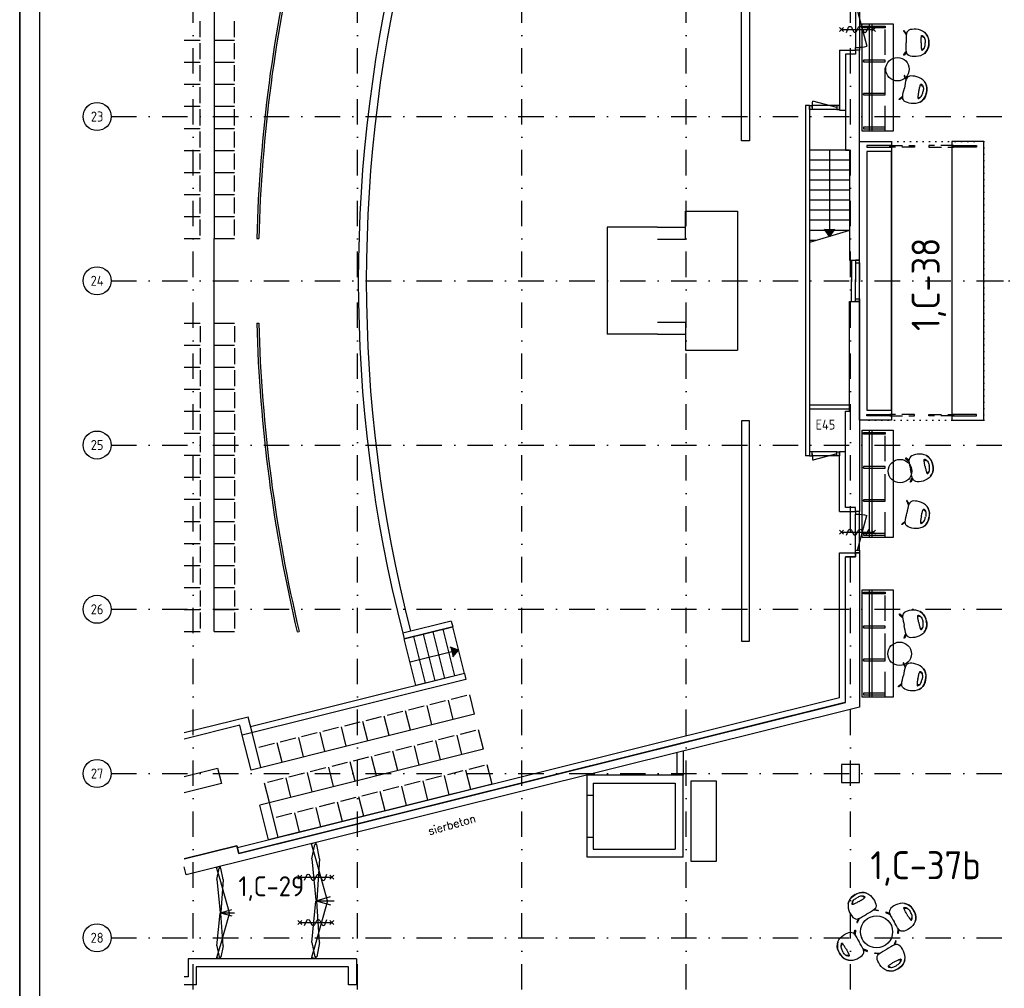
# Model space of a CAD drawing. Header units: millimetres. Extents: x 187868 to 229918, y 27675 to 87125.
# Tile 2 of 4: x 187868 to 212438, y 41538 to 65717. Entities that reach past the tile are written whole.
import ezdxf
from ezdxf.enums import TextEntityAlignment as Align

# ---------------------------------------------------------------- set-up
doc = ezdxf.new("R2010")
doc.units = ezdxf.units.MM
doc.header["$LTSCALE"] = 50
doc.header["$PDSIZE"] = 5
for name, pattern in [('DASHDOT', [25.4, 12.7, -6.35, 0, -6.35]), ('DASHED', [19.05, 12.7, -6.35]), ('DOT2', [3.175, 0, -3.175]), ('HIDDEN', [9.525, 6.35, -3.175])]:
    doc.linetypes.add(name, pattern=pattern)
doc.layers.get('0').update_dxf_attribs({"linetype": 'CONTINUOUS'})
for name, color, linetype in [('02---0-A_2MMTEKST', 2, 'CONTINUOUS'), ('AL22----', 2, 'CONTINUOUS'), ('AL24----', 6, 'CONTINUOUS'), ('AL28----', 3, 'CONTINUOUS'), ('AL32----', 4, 'CONTINUOUS'), ('AL32----sub', 1, 'CONTINUOUS'), ('AL70----', 1, 'CONTINUOUS'), ('AL71----', 1, 'CONTINUOUS'), ('AL81----', 1, 'CONTINUOUS'), ('BL$2----_Kader-modelspace', 252, 'CONTINUOUS'), ('BL$7----', 1, 'CONTINUOUS'), ('BL$7----_TEKST', 4, 'CONTINUOUS'), ('BL$8----_KAST', 2, 'CONTINUOUS'), ('BL$8----_Scheiding-ruimten', 3, 'DOT2'), ('BL$8----_TEKST', 3, 'CONTINUOUS')]:
    doc.layers.add(name, color=color, linetype=linetype)
doc.styles.add('BURO-025', font='isocp.shx', dxfattribs={"height": 125})
doc.styles.add('BURO-035', font='isocp.shx', dxfattribs={"height": 175})
doc.styles.add('BURO-050', font='isocp.shx', dxfattribs={"height": 250})
doc.styles.add('RS', font='romans')

# ---------------------------------------------------------------- blocks, each defined once
blk = doc.blocks.new('KOLOM')
at = {"layer": 'AL28----'}
blk.add_lwpolyline([(-225, -225), (225, -225), (225, 225), (-225, 225)], close=True, dxfattribs=at)
blk = doc.blocks.new('Ruimtenr')
at = {"style": 'BURO-035'}
blk.add_attdef('LOKATIENUMMER', text='', height=1, dxfattribs=at).set_placement((0, 0), align=Align.MIDDLE_CENTER)
at = {"color": 2, "style": 'BURO-025', "flags": 1}
blk.add_attdef('GEB-LOK-NUMMER', text='', height=0.75, dxfattribs=at).set_placement((0, -0.25), align=Align.MIDDLE_CENTER)
blk = doc.blocks.new('Ref_A0-P')
at = {"layer": 'BL$2----_Kader-modelspace', "color": 1}
blk.add_lwpolyline([(841, 1189), (841, 0), (0, 0), (0, 1189)], close=True, dxfattribs=at)
at = {"layer": 'BL$2----_Kader-modelspace', "color": 9}
blk.add_lwpolyline([(647, 110), (647, 10), (10, 10), (10, 1179), (831, 1179), (831, 110)], close=True, dxfattribs=at)
blk = doc.blocks.new('Kliko')
blk.add_lwpolyline([(0, 640), (2000, 640), (2000, 0), (0, 0), (0, 640), (2000, 640)])
blk = doc.blocks.new('BA-TOMVAC')
for p, q in [((-262, 263), (-294, 214)), ((-264, 260), (-220, 301)), ((-220, 303), (-262, 263)), ((-170, 334), (-220, 303)), ((-220, 301), (-170, 332)), ((-117, 357), (-170, 334)), ((-170, 332), (-117, 354)), ((-159, 233), (-141, 249)), ((-150, 221), (-133, 253)), ((-141, 249), (-120, 260)), ((-120, 260), (-93, 270)), ((-59, 367), (-117, 357)), ((-117, 354), (-59, 364)), ((-93, 270), (-69, 275)), ((-69, 275), (-45, 278)), ((0, 370), (-59, 367)), ((-59, 364), (0, 367)), ((-45, 278), (-23, 279)), ((-23, 279), (0, 279)), ((0, 370), (59, 367)), ((59, 364), (0, 367)), ((23, 279), (0, 279)), ((45, 278), (23, 279)), ((69, 275), (45, 278)), ((59, 367), (117, 357)), ((117, 354), (59, 364)), ((93, 270), (69, 275)), ((120, 260), (93, 270)), ((117, 357), (170, 334)), ((170, 332), (117, 354)), ((141, 249), (120, 260)), ((150, 221), (133, 253)), ((159, 233), (141, 249)), ((170, 334), (220, 303)), ((220, 301), (170, 332)), ((220, 303), (262, 263)), ((264, 260), (220, 301)), ((262, 263), (294, 214)), ((-341, 53), (-342, 0)), ((-334, 107), (-341, 53)), ((-320, 162), (-334, 107)), ((-294, 214), (-320, 162)), ((-184, 203), (-174, 218)), ((-180, 189), (-184, 203)), ((-182, 196), (-181, 203)), ((-181, 203), (-177, 214)), ((-167, 185), (-180, 189)), ((-174, 218), (-159, 233)), ((-149, 181), (-167, 185)), ((-164, 197), (-157, 211)), ((-164, 185), (-164, 197)), ((-157, 211), (-150, 221)), ((-130, 179), (-149, 181)), ((-109, 177), (-130, 179)), ((-87, 176), (-109, 177)), ((-66, 175), (-87, 176)), ((-44, 175), (-66, 175)), ((-22, 174), (-44, 175)), ((0, 174), (-22, 174)), ((0, 174), (22, 174)), ((22, 174), (44, 175)), ((44, 175), (66, 175)), ((66, 175), (87, 176)), ((87, 176), (109, 177)), ((109, 177), (130, 179)), ((130, 179), (149, 181)), ((149, 181), (167, 185)), ((157, 211), (150, 221)), ((164, 197), (157, 211)), ((174, 218), (159, 233)), ((164, 185), (164, 197)), ((167, 185), (180, 189)), ((184, 203), (174, 218)), ((181, 203), (177, 214)), ((180, 189), (184, 203)), ((182, 196), (181, 203)), ((294, 214), (320, 162)), ((320, 162), (334, 107)), ((334, 107), (341, 53)), ((341, 53), (342, 0)), ((-342, 0), (-338, -48)), ((-338, -48), (-331, -94)), ((-331, -94), (-316, -130)), ((-316, -130), (-295, -158)), ((-230, -189), (-304, -249)), ((-295, -158), (-266, -179)), ((-290, -259), (-219, -206)), ((-266, -179), (-225, -191)), ((-225, -191), (-173, -197)), ((-219, -206), (-202, -194)), ((-173, -197), (-116, -197)), ((-116, -197), (-58, -197)), ((-58, -197), (0, -195)), ((58, -197), (0, -195)), ((116, -197), (58, -197)), ((173, -197), (116, -197)), ((225, -191), (173, -197)), ((219, -206), (202, -194)), ((290, -259), (219, -206)), ((266, -179), (225, -191)), ((230, -189), (304, -249)), ((295, -158), (266, -179)), ((316, -130), (295, -158)), ((331, -94), (316, -130)), ((338, -48), (331, -94)), ((342, 0), (338, -48)), ((-304, -249), (-307, -255)), ((-307, -255), (-304, -261)), ((-304, -261), (-297, -263)), ((-297, -263), (-290, -259)), ((297, -263), (290, -259)), ((304, -261), (297, -263)), ((304, -249), (307, -255)), ((307, -255), (304, -261))]:
    blk.add_line(p, q)
blk = doc.blocks.new('bank')
for p, q in [((0, 566), (2681, 566)), ((0, 500), (2681, 500))]:
    blk.add_line(p, q)
at = {"linetype": 'DASHED'}
blk.add_line((0, 179), (2681, 179), dxfattribs=at)
blk.add_lwpolyline([(0, 753), (2681, 753), (2681, -21), (0, -21)], close=True)
for points in [[(100, 723), (60, 723), (60, 179), (100, 179)], [(947, 723), (907, 723), (907, 179), (947, 179)], [(1774, 723), (1734, 723), (1734, 179), (1774, 179)], [(2581, 723), (2621, 723), (2621, 179), (2581, 179)]]:
    blk.add_lwpolyline(points, close=True, dxfattribs=at)
for p in [(927, 723), (1754, 723)]:
    blk.add_point(p)
blk = doc.blocks.new('*U16', base_point=(517, -350))
at = {"color": 0}
for p, q in [((0, -300), (67, -300)), ((0, -400), (0, -300)), ((67, -400), (0, -400)), ((67, -300), (67, -400)), ((967, -300), (67, -300)), ((967, -400), (67, -400)), ((967, -350), (98, -583)), ((1034, -300), (967, -300)), ((967, -300), (967, -400)), ((967, -400), (1034, -400)), ((1034, -400), (1034, -300))]:
    blk.add_line(p, q, dxfattribs=at)
blk.add_arc((967, -350), 900, 180, 195, dxfattribs=at)
blk = doc.blocks.new('*U17', base_point=(375, -175))
at = {"color": 0}
for p, q in [((0, -125), (67, -125)), ((0, -225), (0, -125)), ((67, -225), (0, -225)), ((67, -175), (662, -16)), ((67, -125), (67, -225)), ((67, -125), (683, -125)), ((67, -225), (683, -225)), ((750, -125), (683, -125)), ((683, -125), (683, -225)), ((683, -225), (750, -225)), ((750, -225), (750, -125))]:
    blk.add_line(p, q, dxfattribs=at)
blk.add_arc((67, -175), 616, 0, 15, dxfattribs=at)
blk = doc.blocks.new('114-31d')
at = {"color": 0, "linetype": 'Continuous'}
for p, q in [((-50, 350), (50, 450)), ((-50, 450), (50, 350)), ((0, 400), (0, -400)), ((-50, -350), (50, -450)), ((-50, -450), (50, -350))]:
    blk.add_line(p, q, dxfattribs=at)
blk.add_lwpolyline([(-75, 279), (53, 225, -0.585797), (53, 151), (-54, 99, 0.585797), (-53, 26), (53, -26, -0.588627), (53, -99), (-53, -150, 0.585797), (-54, -224), (75, -279)], format="xyb", dxfattribs=at)

msp = doc.modelspace()

# ---------------------------------------------------------------- linework, layer by layer
at = {"layer": 'AL22----'}
for p, q in [((205880, 62697), (205880, 68197)), ((206080, 68197), (206080, 62697)), ((208325, 64959), (208725, 64959)), ((208325, 64959), (208325, 63459)), ((208725, 64959), (208725, 64859)), ((208475, 64859), (208475, 63459)), ((208725, 64859), (208475, 64859)), ((207475, 63573), (207475, 54827)), ((207575, 63573), (207475, 63573)), ((207575, 63573), (207575, 54827)), ((208325, 63459), (208475, 63459)), ((206080, 62697), (205880, 62697)), ((193783, 60256), (193833, 60255)), ((208625, 59717), (208625, 59171)), ((208625, 58683), (208625, 59229)), ((193783, 58144), (193833, 58145)), ((208575, 56091), (207575, 56091)), ((208575, 55991), (207575, 55991)), ((205880, 55703), (205880, 50203)), ((206080, 55703), (205880, 55703)), ((206080, 50203), (206080, 55703)), ((207575, 54827), (207475, 54827)), ((208325, 54941), (208475, 54941)), ((208325, 53441), (208325, 54941)), ((208475, 53541), (208475, 54941)), ((208325, 53441), (208725, 53441)), ((208725, 53541), (208475, 53541)), ((208725, 53441), (208725, 53541)), ((208325, 48793), (208325, 52407)), ((208325, 52407), (208725, 52407)), ((208725, 52407), (208725, 52307)), ((208475, 48676), (208475, 52307)), ((208725, 52307), (208475, 52307)), ((198639, 50707), (197426, 50404)), ((198639, 50707), (198676, 50561)), ((194793, 50434), (194842, 50445)), ((197426, 50404), (197463, 50259)), ((198676, 50561), (197463, 50259)), ((205880, 50203), (206080, 50203)), ((198966, 49397), (193629, 48066)), ((198966, 49397), (199002, 49251)), ((199002, 49251), (193423, 47860)), ((208325, 48793), (193300, 45047)), ((208475, 48676), (193336, 44901)), ((193569, 48309), (191975, 47912)), ((193666, 47921), (193569, 48309)), ((193362, 48103), (191975, 47757)), ((193423, 47860), (193362, 48103)), ((204275, 46862), (204275, 47423)), ((204425, 47460), (204425, 46862)), ((204425, 46862), (202025, 46862)), ((202025, 46362), (202025, 46862)), ((204425, 44812), (204425, 46862)), ((202175, 46662), (204225, 46662)), ((202175, 46662), (202175, 46362)), ((204225, 46662), (204225, 45012)), ((202025, 46362), (202175, 46362)), ((202025, 44812), (202025, 45312)), ((202025, 45312), (202175, 45312)), ((202175, 45312), (202175, 45012)), ((193336, 44901), (193300, 45047)), ((202175, 45012), (204225, 45012)), ((204425, 44812), (202025, 44812)), ((196275, 42275), (192075, 42275)), ((192075, 42275), (192075, 41825)), ((196275, 42275), (196275, 41625)), ((196075, 42075), (192275, 42075)), ((192275, 42075), (192275, 41625)), ((196075, 41625), (196075, 42075)), ((192075, 41825), (191975, 41825)), ((192275, 41625), (191975, 41625)), ((196275, 41625), (196075, 41625))]:
    msp.add_line(p, q, dxfattribs=at)
for radius, start, end in [(37999, 166.6619, 178.4074), (37949, 166.6619, 178.4074), (35449, 165.6338, 194.3662), (35249, 165.6338, 194.3662), (37999, 181.5926, 193.3381), (37949, 181.5926, 193.3381)]:
    msp.add_arc((231767, 59200), radius, start, end, dxfattribs=at)
at = {"layer": 'AL24----'}
for p, q in [((208575, 62459), (207575, 62459)), ((208075, 62459), (208075, 60308)), ((208575, 62209), (207575, 62209)), ((208575, 61959), (207575, 61959)), ((208575, 61709), (207575, 61709)), ((208575, 61459), (207575, 61459)), ((208575, 61209), (207575, 61209)), ((208575, 60959), (207575, 60959)), ((208575, 60709), (207575, 60709)), ((208575, 60459), (207575, 60156)), ((208575, 60459), (207575, 60459)), ((207749, 60209), (207575, 60209)), ((197463, 50259), (198676, 50561)), ((198238, 49216), (197948, 50380)), ((198481, 49276), (198190, 50440)), ((198723, 49336), (198433, 50501)), ((198966, 49397), (198676, 50561)), ((197753, 49095), (197463, 50259)), ((197996, 49155), (197705, 50319)), ((198821, 49979), (197608, 49677)), ((198966, 49397), (197753, 49095))]:
    msp.add_line(p, q, dxfattribs=at)
for points in [[(208197, 60491), (208075, 60308), (207953, 60491)], [(198673, 49816), (198821, 49979), (198614, 50053)]]:
    msp.add_lwpolyline(points, dxfattribs=at)
for points in [[(207953, 60491), (208197, 60491), (208075, 60308)], [(198614, 50053), (198673, 49816), (198821, 49979)]]:
    msp.add_solid(points, dxfattribs=at)
at = {"layer": 'AL28----'}
for p, q in [((208425, 48664), (193336, 44901)), ((208825, 48557), (192026, 44369)), ((193288, 45096), (191975, 44768)), ((193336, 44901), (193288, 45096))]:
    msp.add_line(p, q, dxfattribs=at)
for points in [[(208825, 64959), (208725, 64959), (208725, 64859), (208475, 64859), (208475, 62459), (208575, 62459), (208575, 59717), (208825, 59717)], [(208825, 53441), (208725, 53441), (208725, 53541), (208475, 53541), (208475, 55941), (208575, 55941), (208575, 58683), (208825, 58683)]]:
    msp.add_lwpolyline(points, close=True, dxfattribs=at)
for points in [[(191975, 44768), (193288, 45096), (193336, 44901), (208475, 48676), (208475, 52307), (208725, 52307), (208725, 52407), (208825, 52407), (208825, 48557), (192026, 44369), (191975, 44574)], [(192804, 47036), (192901, 46648), (191975, 46417)], [(191975, 46829), (192804, 47036)]]:
    msp.add_lwpolyline(points, dxfattribs=at)
at = {"layer": 'AL32----'}
for p, q in [((208725, 59650), (208725, 59171)), ((208825, 59650), (208825, 59171)), ((208725, 58750), (208725, 59229)), ((208825, 58750), (208825, 59229)), ((202025, 45312), (202025, 46362)), ((202175, 46362), (202175, 45312)), ((195255, 45175), (195148, 45144)), ((195255, 44769), (195148, 45144)), ((195160, 44769), (195231, 45127)), ((195255, 45127), (195231, 45127)), ((195255, 45175), (195255, 45127)), ((195255, 45127), (195279, 45127)), ((195351, 44769), (195279, 45127)), ((195160, 44769), (195255, 43737)), ((195553, 43725), (195255, 44769)), ((195351, 44769), (195279, 43737)), ((192867, 44575), (192782, 44551)), ((192867, 44253), (192782, 44551)), ((192791, 44253), (192848, 44537)), ((192867, 44537), (192848, 44537)), ((192867, 44575), (192867, 44537)), ((192867, 44537), (192886, 44537)), ((192942, 44253), (192886, 44537)), ((192791, 44253), (192867, 43434)), ((193103, 43425), (192867, 44253)), ((192942, 44253), (192886, 43434)), ((195255, 43737), (195279, 43737)), ((195267, 43725), (195624, 43827)), ((192876, 43425), (193159, 43506)), ((195160, 42681), (195255, 43713)), ((195553, 43725), (195255, 42681)), ((195255, 43713), (195279, 43713)), ((195267, 43725), (195624, 43623)), ((195267, 43725), (195713, 43725)), ((195351, 42681), (195279, 43713)), ((192791, 42597), (192867, 43416)), ((192867, 43434), (192886, 43434)), ((193103, 43425), (192867, 42597)), ((192867, 43416), (192886, 43416)), ((192876, 43425), (193230, 43425)), ((192876, 43425), (193159, 43344)), ((192942, 42597), (192886, 43416)), ((192867, 42597), (192782, 42299)), ((192791, 42597), (192848, 42313)), ((192942, 42597), (192886, 42313)), ((195255, 42681), (195148, 42306)), ((195160, 42681), (195231, 42323)), ((195351, 42681), (195279, 42323)), ((192867, 42275), (192782, 42299)), ((192867, 42313), (192848, 42313)), ((192867, 42313), (192886, 42313)), ((192867, 42275), (192867, 42313)), ((195255, 42275), (195148, 42306)), ((195255, 42323), (195231, 42323)), ((195255, 42275), (195255, 42323)), ((195255, 42323), (195279, 42323))]:
    msp.add_line(p, q, dxfattribs=at)
for points in [[(208725, 59717), (208725, 59650), (208825, 59650), (208825, 59717)], [(208725, 58683), (208725, 58750), (208825, 58750), (208825, 58683)]]:
    msp.add_lwpolyline(points, close=True, dxfattribs=at)
for points, const_width in [([(195258, 44769, -1), (195252, 44769, -1)], 5.96), ([(192869, 44253, -1), (192864, 44253, -1)], 4.73), ([(192869, 42597, 1), (192864, 42597, 1)], 4.73), ([(195258, 42681, 1), (195252, 42681, 1)], 5.96)]:
    msp.add_lwpolyline(points, format="xyb", close=True, dxfattribs=dict(at, const_width=const_width))
at = {"layer": 'AL70----'}
for p, q in [((192725, 67955), (192725, 60255)), ((192375, 65280), (192375, 65680)), ((193225, 65280), (193225, 65680)), ((191975, 65205), (192375, 65205)), ((192375, 64730), (192375, 65130)), ((192725, 65205), (193225, 65205)), ((193225, 64730), (193225, 65130)), ((191975, 64655), (192375, 64655)), ((192725, 64655), (193225, 64655)), ((192375, 64180), (192375, 64580)), ((193225, 64180), (193225, 64580)), ((191975, 64105), (192375, 64105)), ((192375, 63630), (192375, 64030)), ((192725, 64105), (193225, 64105)), ((193225, 63630), (193225, 64030)), ((191975, 63555), (192375, 63555)), ((192375, 63080), (192375, 63480)), ((192725, 63555), (193225, 63555)), ((193225, 63080), (193225, 63480)), ((191975, 63005), (192375, 63005)), ((192375, 62530), (192375, 62930)), ((192725, 63005), (193225, 63005)), ((193225, 62530), (193225, 62930)), ((191975, 62455), (192375, 62455)), ((192725, 62455), (193225, 62455)), ((192375, 61980), (192375, 62380)), ((193225, 61980), (193225, 62380)), ((191975, 61905), (192375, 61905)), ((192375, 61430), (192375, 61830)), ((192725, 61905), (193225, 61905)), ((193225, 61430), (193225, 61830)), ((191975, 61355), (192375, 61355)), ((192375, 60880), (192375, 61280)), ((192725, 61355), (193225, 61355)), ((193225, 60880), (193225, 61280)), ((204480, 60935), (205780, 60935)), ((204480, 60235), (204480, 60935)), ((205780, 60935), (205780, 57465)), ((191975, 60805), (192375, 60805)), ((192375, 60330), (192375, 60730)), ((192725, 60805), (193225, 60805)), ((193225, 60330), (193225, 60730)), ((203780, 60535), (202530, 60535)), ((202530, 60535), (202530, 57865)), ((203780, 60535), (204480, 60535)), ((191975, 60255), (192375, 60255)), ((192725, 50445), (192725, 60255)), ((192725, 60255), (193225, 60255)), ((203780, 60235), (204480, 60235)), ((191975, 58145), (192375, 58145)), ((192375, 58070), (192375, 57670)), ((192725, 58145), (193225, 58145)), ((193225, 58070), (193225, 57670)), ((203780, 58165), (204480, 58165)), ((204480, 58165), (204480, 57465)), ((203780, 57865), (202530, 57865)), ((203780, 57865), (204480, 57865)), ((191975, 57595), (192375, 57595)), ((192375, 57520), (192375, 57120)), ((192725, 57595), (193225, 57595)), ((193225, 57520), (193225, 57120)), ((204480, 57465), (205780, 57465)), ((191975, 57045), (192375, 57045)), ((192725, 57045), (193225, 57045)), ((192375, 56970), (192375, 56570)), ((193225, 56970), (193225, 56570)), ((191975, 56495), (192375, 56495)), ((192375, 56420), (192375, 56020)), ((192725, 56495), (193225, 56495)), ((193225, 56420), (193225, 56020)), ((191975, 55945), (192375, 55945)), ((192375, 55870), (192375, 55470)), ((192725, 55945), (193225, 55945)), ((193225, 55870), (193225, 55470)), ((191975, 55395), (192375, 55395)), ((192375, 55320), (192375, 54920)), ((192725, 55395), (193225, 55395)), ((193225, 55320), (193225, 54920)), ((191975, 54845), (192375, 54845)), ((192725, 54845), (193225, 54845)), ((192375, 54770), (192375, 54370)), ((193225, 54770), (193225, 54370)), ((191975, 54295), (192375, 54295)), ((192375, 54220), (192375, 53820)), ((192725, 54295), (193225, 54295)), ((193225, 54220), (193225, 53820)), ((191975, 53745), (192375, 53745)), ((192375, 53670), (192375, 53270)), ((192725, 53745), (193225, 53745)), ((193225, 53670), (193225, 53270)), ((191975, 53195), (192375, 53195)), ((192375, 53120), (192375, 52720)), ((192725, 53195), (193225, 53195)), ((193225, 53120), (193225, 52720)), ((191975, 52645), (192375, 52645)), ((192725, 52645), (193225, 52645)), ((192375, 52570), (192375, 52170)), ((193225, 52570), (193225, 52170)), ((191975, 52095), (192375, 52095)), ((192725, 52095), (193225, 52095)), ((192375, 52020), (192375, 51620)), ((193225, 52020), (193225, 51620)), ((191975, 51545), (192375, 51545)), ((192375, 51470), (192375, 51070)), ((192725, 51545), (193225, 51545)), ((193225, 51470), (193225, 51070)), ((191975, 50995), (192375, 50995)), ((192375, 50920), (192375, 50520)), ((192725, 50995), (193225, 50995)), ((193225, 50920), (193225, 50520)), ((191975, 50445), (192375, 50445)), ((192725, 50445), (193225, 50445)), ((192725, 50445), (193225, 50445)), ((198492, 48712), (198104, 48615)), ((198686, 48245), (198565, 48730)), ((199026, 48845), (198638, 48748)), ((199220, 48378), (199099, 48863)), ((197425, 48446), (197037, 48349)), ((197619, 47979), (197498, 48464)), ((197959, 48579), (197571, 48482)), ((198153, 48112), (198032, 48597)), ((199220, 48378), (193641, 46987)), ((196358, 48180), (195970, 48083)), ((196552, 47713), (196431, 48198)), ((196891, 48313), (196503, 48216)), ((197085, 47846), (196964, 48331)), ((193883, 47048), (193666, 47921)), ((195291, 47914), (194902, 47817)), ((195484, 47447), (195363, 47932)), ((195824, 48047), (195436, 47950)), ((196018, 47580), (195897, 48065)), ((199244, 47972), (198856, 47875)), ((199438, 47505), (199317, 47990)), ((193641, 46987), (193423, 47860)), ((194417, 47181), (194296, 47666)), ((194757, 47781), (194369, 47684)), ((194951, 47314), (194830, 47799)), ((198177, 47706), (197788, 47609)), ((198370, 47239), (198249, 47724)), ((198710, 47839), (198322, 47742)), ((198904, 47372), (198783, 47857)), ((194223, 47648), (193835, 47551)), ((199438, 47505), (193858, 46114)), ((197109, 47440), (196721, 47343)), ((197303, 46973), (197182, 47458)), ((197643, 47573), (197255, 47476)), ((197837, 47106), (197716, 47591)), ((196042, 47174), (195654, 47077)), ((196236, 46707), (196115, 47192)), ((196576, 47307), (196187, 47210)), ((196769, 46840), (196648, 47325)), ((195508, 47040), (195120, 46944)), ((195702, 46573), (195581, 47059)), ((198928, 46966), (198540, 46869)), ((199122, 46499), (199001, 46984)), ((199462, 47099), (199073, 47002)), ((199655, 46632), (199534, 47117)), ((194441, 46774), (194053, 46678)), ((194635, 46307), (194514, 46793)), ((194975, 46907), (194586, 46811)), ((195168, 46440), (195047, 46926)), ((197861, 46699), (197472, 46603)), ((198054, 46232), (197933, 46718)), ((198394, 46832), (198006, 46736)), ((198588, 46365), (198467, 46851)), ((194101, 46174), (193980, 46659)), ((199655, 46632), (194076, 45241)), ((196987, 45966), (196866, 46451)), ((197327, 46566), (196939, 46470)), ((197521, 46099), (197400, 46585)), ((196260, 46300), (195872, 46204)), ((196453, 45833), (196332, 46318)), ((196793, 46433), (196405, 46337)), ((194076, 45241), (193858, 46114)), ((194319, 45301), (194101, 46174)), ((195192, 46034), (194804, 45937)), ((195386, 45567), (195265, 46052)), ((195726, 46167), (195338, 46070)), ((195920, 45700), (195799, 46185)), ((194659, 45901), (194271, 45804)), ((194852, 45434), (194731, 45919))]:
    msp.add_line(p, q, dxfattribs=at)
at = {"layer": 'AL71----'}
for points in [[(209233, 55720), (209233, 55720), (209233, 55720), (208825, 55720), (208825, 62680), (209198, 62680), (209198, 62680), (209198, 62680), (209233, 62680), (209625, 62680), (209625, 61588), (209625, 61588), (209625, 61588), (209625, 56813), (209625, 55720), (209233, 55720), (209233, 55720), (209233, 55720), (209233, 55720), (208825, 55720)], [(211125, 62680), (211125, 61549), (211125, 61549), (211125, 61549), (211125, 56851), (211125, 56851), (211125, 56851), (211125, 55720), (211925, 55720), (211925, 62680), (211125, 62680), (211125, 61549)], [(209625, 62575), (209005, 62575), (209005, 62535), (209625, 62535)], [(211125, 62575), (211745, 62575), (211745, 62535), (211125, 62535)], [(209625, 55825), (209005, 55825), (209005, 55865), (209625, 55865)], [(211125, 55825), (211745, 55825), (211745, 55865), (211125, 55865)], [(211125, 55825), (211745, 55825), (211745, 55865), (211125, 55865)]]:
    msp.add_lwpolyline(points, dxfattribs=at)
msp.add_lwpolyline([(209625, 55970), (209625, 62430), (209005, 62430), (209005, 55970)], close=True, dxfattribs=at)
at = {"layer": 'AL71----', "linetype": 'HIDDEN'}
for points in [[(209577, 62575), (209577, 62575), (210197, 62575), (210197, 62535), (209577, 62535), (209577, 62575)], [(211173, 62575), (211173, 62575), (210553, 62575), (210553, 62535), (211173, 62535), (211173, 62575)], [(209577, 55825), (209577, 55825), (210197, 55825), (210197, 55865), (209577, 55865), (209577, 55825)], [(211173, 55825), (211173, 55825), (210553, 55825), (210553, 55865), (211173, 55865), (211173, 55825)]]:
    msp.add_lwpolyline(points, dxfattribs=at)
at = {"layer": 'AL81----'}
for centre, radius in [((209772, 64482), 293), ((209836, 54448), 293), ((209825, 49888), 293), ((209250, 42950), 400)]:
    msp.add_circle(centre, radius, dxfattribs=at)
at = {"layer": 'BL$2----_Kader-modelspace', "color": 1}
msp.add_lwpolyline([(229918, 27675), (229918, 87125), (187868, 87125), (187868, 27675)], close=True, dxfattribs=at)
at = {"layer": 'BL$7----', "linetype": 'DASHDOT'}
for p, q in [((192200, 37700), (192200, 82750)), ((196300, 37700), (196300, 82750)), ((200400, 37700), (200400, 82750)), ((204500, 37700), (204500, 82750)), ((208600, 37700), (208600, 82750)), ((190150, 63300), (217800, 63300)), ((190150, 59200), (217800, 59200)), ((190150, 55100), (217800, 55100)), ((190150, 51000), (217800, 51000)), ((190150, 46900), (217800, 46900)), ((190150, 42800), (217800, 42800))]:
    msp.add_line(p, q, dxfattribs=at)
at = {"layer": 'BL$7----', "linetype": 'Continuous'}
for centre in [(189800, 63300), (189800, 59200), (189800, 55100), (189800, 51000), (189800, 46900), (189800, 42800)]:
    msp.add_circle(centre, 350, dxfattribs=at)
at = {"layer": 'BL$8----_Scheiding-ruimten'}
for points in [[(208825, 62680), (211925, 62680), (211925, 55720), (208825, 55720)], [(211925, 59200), (216575, 59200)], [(196275, 38925), (196275, 41625)]]:
    msp.add_lwpolyline(points, dxfattribs=at)

# ---------------------------------------------------------------- block references
msp.add_blockref('KOLOM', (208600, 46900))
at = {"layer": 'AL32----'}
for name, p, rotation in [('*U16', (208775, 65476), 90.00000000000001), ('*U17', (207950, 54877), 180)]:
    msp.add_blockref(name, p, dxfattribs=dict(at, rotation=rotation))
at = {"layer": 'AL32----', "xscale": -1}
msp.add_blockref('*U17', (207950, 63523), dxfattribs=at)
at = {"layer": 'AL32----', "xscale": -1, "rotation": 90}
msp.add_blockref('*U16', (208775, 52924), dxfattribs=at)
at = {"layer": 'AL32----sub', "rotation": 90}
for p in [(208775, 65476), (208775, 52924), (195255, 44309), (195255, 43181)]:
    msp.add_blockref('114-31d', p, dxfattribs=at)
at = {"layer": 'AL81----'}
for name, p, rotation in [('bank', (209643, 62931), 90), ('bank', (209643, 52788), 90), ('BA-TOMVAC', (210291, 54525), 281.6667218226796), ('bank', (209643, 48806), 90), ('BA-TOMVAC', (210132, 50633), 281.6667218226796), ('BA-TOMVAC', (208900, 43556), 29.99999999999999), ('BA-TOMVAC', (209856, 43300), 299.9999999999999), ('BA-TOMVAC', (208644, 42600), 120), ('BA-TOMVAC', (209600, 42344), 210)]:
    msp.add_blockref(name, p, dxfattribs=dict(at, rotation=rotation))
at = {"layer": 'AL81----', "xscale": -1}
for name, p, rotation in [('BA-TOMVAC', (210187, 65138), 270.2398353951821), ('BA-TOMVAC', (210134, 63970), 258.3332781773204), ('BA-TOMVAC', (210198, 53362), 258.3332781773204), ('BA-TOMVAC', (210112, 49310), 258.3332781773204), ('Kliko', (205258, 46712), 90)]:
    msp.add_blockref(name, p, dxfattribs=dict(at, rotation=rotation))
at = {"layer": 'BL$2----_Kader-modelspace', "xscale": 50, "yscale": 50, "zscale": 50}
msp.add_blockref('Ref_A0-P', (187868, 27675), dxfattribs=at)
at = {"layer": 'BL$8----_KAST', "xscale": 250, "yscale": 250, "zscale": 250}
msp.add_blockref('Ruimtenr', (207974, 55611), dxfattribs=at).add_auto_attribs({'LOKATIENUMMER': 'E45'})
at = {"layer": 'BL$8----_TEKST', "xscale": 700, "yscale": 700, "zscale": 700, "rotation": 90}
msp.add_blockref('Ruimtenr', (210474, 59111), dxfattribs=at).add_auto_attribs({'LOKATIENUMMER': '1,C-38'})
at = {"layer": 'BL$8----_TEKST'}
for p, xscale, yscale, zscale, values in [((210474, 44611), 700, 700, 700, {'LOKATIENUMMER': '1,C-37b'}), ((194149, 44086), 500, 500, 500, {'LOKATIENUMMER': '1,C-29'})]:
    msp.add_blockref('Ruimtenr', p, dxfattribs=dict(at, xscale=xscale, yscale=yscale, zscale=zscale)).add_auto_attribs(values)

# ---------------------------------------------------------------- texts
at = {"layer": '02---0-A_2MMTEKST', "style": 'RS'}
msp.add_text('sierbeton', height=200, rotation=16, dxfattribs=at).set_placement((198092, 45361))
at = {"layer": 'BL$7----_TEKST', "style": 'BURO-050'}
for s, p in [('23', (189800, 63300)), ('24', (189800, 59200)), ('25', (189800, 55100)), ('26', (189800, 51000)), ('27', (189800, 46900)), ('28', (189800, 42800))]:
    msp.add_text(s, height=250, dxfattribs=at).set_placement(p, align=Align.MIDDLE)

doc.saveas('drawing.dxf')
